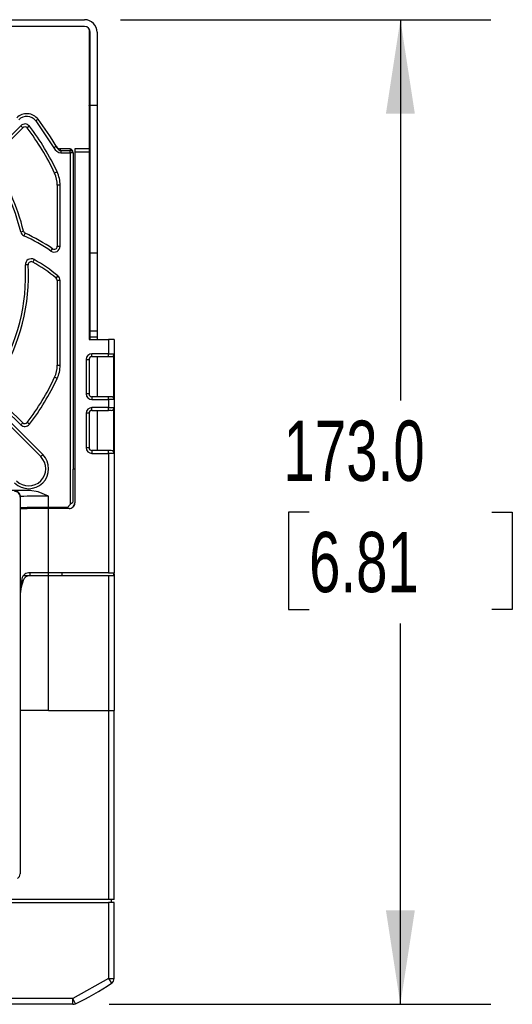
# Model space of a CAD drawing. Header units: millimetres. Extents: x 0 to 1397, y 0 to 1080.
# Tile 11 of 23: x 360 to 446, y 746 to 919. Entities that reach past the tile are written whole.
import ezdxf

# ---------------------------------------------------------------- set-up
doc = ezdxf.new("R2010")
doc.units = ezdxf.units.MM
doc.header["$LTSCALE"] = 5
doc.layers.add('DIMENSIONS', color=140, linetype='Continuous', lineweight=25)
doc.styles.add('SLDTEXTSTYLE0', font='TXT', dxfattribs={"width": 0.7})
doc.dimstyles.new('SLDDIMSTYLE1', dxfattribs={"dimtxt": 10.790039, "dimasz": 16.51, "dimexe": 0, "dimexo": 0.0625, "dimgap": 2.69751, "dimtad": 0, "dimtih": 1, "dimtoh": 1, "dimrnd": 1e-09, "dimzin": 4, "dimdsep": 46, "dimtxsty": 'SLDTEXTSTYLE0', "dimsah": 1, "dimcen": 0.09, "dimadec": 0, "dimazin": 1, "dimtfac": 1, "dimtofl": 0, "dimtmove": 0, "dimatfit": 3, "dimfxl": 0, "dimfrac": 2, "dimtolj": 1, "dimtzin": 12, "dimarcsym": 0})

# ---------------------------------------------------------------- blocks, each defined once
blk = doc.blocks.new('_D_13')
at = {"layer": 'DIMENSIONS'}
for p, q in [((377.47, 918.67), (442.46, 918.67)), ((426.59, 918.67), (426.59, 851.74)), ((410.55, 832.17), (406.93, 832.17)), ((406.93, 832.17), (406.93, 815.02)), ((442.62, 832.17), (446.24, 832.17)), ((446.24, 832.17), (446.24, 815.02)), ((406.93, 815.02), (410.55, 815.02)), ((446.24, 815.02), (442.62, 815.02)), ((426.59, 745.67), (426.59, 812.61)), ((375.45, 745.67), (442.46, 745.67))]:
    blk.add_line(p, q, dxfattribs=at)
for points in [[(426.59, 918.67), (424.05, 902.16), (429.13, 902.16)], [(426.59, 745.67), (429.13, 762.18), (424.05, 762.18)]]:
    blk.add_solid(points, dxfattribs=at)
at = {"layer": 'DIMENSIONS', "char_height": 10.583, "attachment_point": 1, "style": 'SLDTEXTSTYLE0'}
for s, insert in [('173.0', (406.07, 848.23)), ('6.81', (410.55, 828.67))]:
    blk.add_mtext(s, dxfattribs=dict(at, insert=insert))

msp = doc.modelspace()

# ---------------------------------------------------------------- linework, layer by layer
for p, q in [((356.32, 918.673), (371.12, 918.673)), ((371.12, 917.473), (356.32, 917.473)), ((371.92, 917.073), (371.92, 895.973)), ((372.12, 903.673), (372.12, 916.473)), ((373.32, 916.473), (373.32, 903.673)), ((372.12, 904.933), (371.92, 905.023)), ((372.12, 903.673), (373.32, 903.673)), ((372.12, 877.673), (372.12, 903.673)), ((373.32, 903.673), (373.32, 877.673)), ((359.927, 900.053), (355.286, 895.412)), ((355.64, 895.053), (360.283, 899.696)), ((360.283, 899.696), (359.927, 900.053)), ((361.467, 899.951), (361.066, 899.645)), ((362.57, 900.879), (365.736, 896.168)), ((362.967, 901.184), (362.967, 901.184)), ((366.338, 896.161), (366.134, 896.409)), ((366.168, 896.42), (366.166, 896.424)), ((366.35, 896.174), (366.168, 896.42)), ((366.795, 895.973), (366.992, 895.62)), ((368.605, 895.973), (366.795, 895.973)), ((366.992, 895.62), (366.992, 895.266)), ((368.612, 895.62), (366.992, 895.62)), ((366.992, 895.266), (368.612, 895.266)), ((368.605, 895.973), (368.612, 895.62)), ((368.612, 895.266), (368.612, 895.62)), ((368.612, 895.266), (368.612, 833.465)), ((369.112, 895.266), (368.612, 895.266)), ((369.111, 895.275), (369.112, 895.266)), ((369.112, 895.266), (369.112, 839.673)), ((369.412, 895.973), (369.412, 839.673)), ((369.412, 895.973), (369.42, 895.473)), ((371.92, 895.973), (369.412, 895.973)), ((369.42, 895.473), (369.42, 833.773)), ((369.42, 895.473), (371.92, 895.473)), ((371.92, 895.973), (371.92, 895.473)), ((371.92, 895.473), (371.92, 862.473)), ((366.331, 891.924), (365.873, 891.711)), ((366.846, 889.593), (366.342, 889.593)), ((366.342, 889.593), (366.342, 878.861)), ((366.846, 878.861), (366.846, 889.593)), ((359.918, 881.383), (360.409, 881.498)), ((360.704, 881.14), (360.499, 880.68)), ((366.342, 878.861), (366.846, 878.861)), ((365.237, 878.016), (365.524, 878.431)), ((373.32, 877.673), (372.12, 877.673)), ((372.12, 863.973), (372.12, 877.673)), ((373.32, 877.673), (373.32, 863.973)), ((361.249, 875.61), (360.745, 875.583)), ((362.278, 876.53), (362.028, 876.092)), ((366.151, 873.261), (366.47, 873.652)), ((366.846, 872.857), (366.342, 872.857)), ((366.342, 872.857), (366.342, 857.954)), ((366.846, 857.954), (366.846, 872.857)), ((373.32, 863.973), (372.12, 863.973)), ((372.12, 862.973), (372.12, 863.973)), ((373.32, 863.973), (373.32, 862.973)), ((371.92, 862.473), (375.32, 862.473)), ((372.12, 862.973), (373.32, 862.973)), ((372.12, 862.473), (372.12, 862.973)), ((373.32, 862.973), (373.32, 862.473)), ((375.32, 862.473), (375.32, 859.973)), ((376.32, 862.473), (375.32, 862.473)), ((376.32, 862.473), (376.32, 859.973)), ((375.32, 859.973), (372.42, 859.973)), ((372.42, 859.473), (372.42, 859.973)), ((375.32, 859.973), (376.32, 859.973)), ((375.32, 859.473), (375.32, 859.973)), ((376.32, 859.973), (376.32, 858.473)), ((371.42, 858.973), (371.42, 852.923)), ((371.42, 858.973), (371.92, 858.973)), ((371.92, 858.973), (371.92, 852.923)), ((372.42, 859.473), (373.32, 859.473)), ((373.32, 859.473), (375.32, 859.473)), ((373.32, 859.473), (373.32, 852.423)), ((375.32, 859.473), (375.82, 859.473)), ((376.193, 859.64), (376.193, 852.256)), ((376.32, 858.473), (376.193, 858.473)), ((376.32, 858.473), (376.32, 853.423)), ((366.342, 857.954), (366.846, 857.954)), ((366.331, 855.623), (365.873, 855.836)), ((371.92, 852.923), (371.42, 852.923)), ((376.32, 853.423), (376.193, 853.423)), ((376.32, 853.423), (376.32, 851.923)), ((363.798, 842.251), (354.598, 851.451)), ((372.42, 852.423), (372.42, 851.923)), ((373.32, 852.423), (372.42, 852.423)), ((372.42, 851.923), (375.32, 851.923)), ((375.32, 852.423), (373.32, 852.423)), ((375.32, 851.923), (375.32, 852.423)), ((375.82, 852.423), (375.32, 852.423)), ((375.32, 851.923), (375.32, 850.523)), ((376.32, 851.923), (375.32, 851.923)), ((376.32, 851.923), (376.32, 850.523)), ((363.445, 841.898), (354.245, 851.098)), ((357.274, 850.147), (359.927, 847.494)), ((360.283, 847.851), (357.63, 850.504)), ((371.42, 849.523), (371.42, 843.473)), ((371.92, 849.523), (371.42, 849.523)), ((371.92, 849.523), (371.92, 843.473)), ((375.32, 850.523), (372.42, 850.523)), ((372.42, 850.023), (372.42, 850.523)), ((372.42, 850.023), (373.32, 850.023)), ((373.32, 850.023), (375.32, 850.023)), ((373.32, 850.023), (373.32, 842.973)), ((375.32, 850.523), (376.32, 850.523)), ((375.32, 850.023), (375.32, 850.523)), ((375.82, 850.023), (375.32, 850.023)), ((376.193, 850.19), (376.193, 842.806)), ((376.32, 850.523), (376.32, 849.023)), ((359.927, 847.494), (360.283, 847.851)), ((361.467, 847.595), (361.066, 847.902)), ((376.32, 849.023), (376.193, 849.023)), ((376.32, 849.023), (376.32, 843.973)), ((371.92, 843.473), (371.42, 843.473)), ((372.42, 842.973), (372.42, 842.473)), ((373.32, 842.973), (372.42, 842.973)), ((375.32, 842.973), (373.32, 842.973)), ((375.32, 842.473), (375.32, 842.973)), ((375.82, 842.973), (375.32, 842.973)), ((376.32, 843.973), (376.193, 843.973)), ((376.32, 843.973), (376.32, 842.473)), ((363.445, 841.898), (363.798, 842.251)), ((372.42, 842.473), (375.32, 842.473)), ((375.32, 842.473), (375.32, 821.473)), ((376.32, 842.473), (375.32, 842.473)), ((376.32, 842.473), (376.32, 821.473)), ((369.111, 833.982), (369.111, 839.673)), ((369.412, 839.673), (369.112, 839.673)), ((369.403, 839.673), (369.403, 833.791)), ((361.517, 835.947), (347.825, 835.947)), ((360.919, 835.942), (360.113, 835.936)), ((359.771, 835.163), (359.913, 834.914)), ((359.82, 834.808), (359.82, 768.604)), ((364.82, 832.973), (364.82, 834.956)), ((364.82, 832.782), (359.82, 832.782)), ((368.12, 832.973), (364.82, 832.973)), ((364.82, 832.782), (364.82, 832.973)), ((368.42, 832.773), (364.82, 832.773)), ((364.82, 821.473), (364.82, 832.773)), ((367.12, 832.973), (367.12, 832.791)), ((368.403, 832.791), (367.12, 832.791)), ((368.612, 833.465), (368.12, 832.973)), ((368.403, 832.791), (368.42, 832.773)), ((369.42, 833.773), (369.403, 833.791)), ((360.138, 820.418), (359.82, 817.944)), ((360.101, 820.132), (360.343, 820.132)), ((361.638, 820.973), (360.396, 820.973)), ((361.548, 821.473), (361.548, 820.973)), ((364.82, 821.473), (361.562, 821.473)), ((364.82, 820.973), (361.638, 820.973)), ((375.32, 821.473), (364.82, 821.473)), ((364.82, 820.973), (364.82, 821.473)), ((364.82, 797.273), (364.82, 820.973)), ((375.32, 820.973), (364.82, 820.973)), ((367.12, 821.473), (367.12, 820.973)), ((375.32, 821.473), (376.32, 821.473)), ((375.32, 820.973), (375.32, 797.273)), ((376.32, 820.973), (375.32, 820.973)), ((376.193, 821.473), (376.193, 820.973)), ((376.32, 821.341), (376.32, 820.973)), ((376.32, 820.973), (376.32, 797.278)), ((364.82, 797.273), (359.82, 797.273)), ((364.82, 797.273), (375.32, 797.273)), ((375.32, 797.273), (375.32, 764.073)), ((376.32, 764.073), (376.32, 797.278)), ((310.82, 763.573), (375.32, 763.573)), ((375.32, 764.073), (348.53, 764.073)), ((376.32, 764.073), (375.32, 764.073)), ((375.32, 763.573), (375.32, 750.204)), ((376.32, 763.573), (375.32, 763.573)), ((375.82, 764.073), (375.82, 763.573)), ((375.82, 764.073), (375.825, 763.573)), ((376.32, 750.204), (376.32, 763.573)), ((375.32, 750.204), (369.096, 746.673)), ((375.32, 750.204), (376.32, 750.204)), ((375.32, 750.204), (375.876, 749.373)), ((369.096, 746.673), (291.82, 746.673)), ((369.096, 745.673), (291.82, 745.673)), ((369.525, 745.77), (369.096, 746.673)), ((369.096, 745.673), (369.096, 746.673))]:
    msp.add_line(p, q)
at = {"flags": 128}
for points in [[(362.967, 901.184), (362.936, 901.16), (362.85, 901.094), (362.721, 900.995), (362.57, 900.879)], [(366.168, 896.42), (366.159, 896.415), (366.134, 896.4), (366.094, 896.377), (366.04, 896.345), (365.975, 896.307), (365.901, 896.264), (365.82, 896.217), (365.736, 896.168)], [(361.672, 835.946), (361.104, 835.944), (360.919, 835.942)], [(364.82, 834.956), (362.97, 835.696), (361.517, 835.947)], [(375.32, 797.273), (375.573, 797.274), (375.887, 797.276), (376.045, 797.276), (376.183, 797.277), (376.282, 797.277), (376.32, 797.278)]]:
    msp.add_lwpolyline(points, dxfattribs=at)
for centre, radius, start, end in [((371.12, 916.473), 2.2, 0, 90), ((371.12, 916.473), 1, 0, 90), ((371.12, 902.973), 1, 0, 36.8699), ((360.985, 899.66), 2.5, 37.55945, 135.00056), ((360.985, 899.66), 2, 37.56027, 135.00193), ((360.652, 899.327), 1.026, 37.47537, 135), ((360.652, 899.327), 0.522, 37.47537, 135), ((327.32, 873.773), 42.522, 24.9513, 37.47537), ((327.32, 873.773), 43.026, 24.9513, 37.47537), ((327.32, 873.773), 44.967, 30.24037, 37.55857), ((327.32, 873.773), 44.967, 30.24668, 37.55858), ((367.179, 896.852), 1.596, 205.35387, 263.27635), ((366.911, 896.8), 0.834, 206.74852, 262.06691), ((367.393, 896.733), 1.184, 208.22953, 250.20934), ((368.678, 895.182), 0.443, 12.13042, 98.67898), ((327.32, 873.773), 33.474, 13.14073, 35.98065), ((327.32, 873.773), 33.978, 13.14073, 35.98065), ((361.32, 889.593), 5.022, 0, 24.9513), ((361.32, 889.593), 5.526, 0, 24.9513), ((360.917, 881.617), 1.026, 193.14073, 245.95077), ((360.917, 881.617), 0.522, 193.14079, 245.95077), ((348.488, 853.764), 29.474, 55.36903, 65.95077), ((348.488, 853.764), 29.978, 55.36903, 65.95077), ((365.82, 878.861), 1.026, 235.36903, 360), ((365.82, 878.861), 0.522, 235.36903, 360), ((327.32, 873.773), 33.474, 328.14073, 3.09899), ((327.32, 873.773), 33.978, 328.14073, 3.09899), ((361.77, 875.639), 1.026, 60.2984, 183.09899), ((361.77, 875.639), 0.522, 60.2984, 183.09899), ((347.153, 850.014), 30.022, 50.744, 60.2984), ((347.153, 850.014), 30.526, 50.744, 60.2984), ((365.82, 872.857), 1.026, 0, 50.744), ((365.82, 872.857), 0.522, 0, 50.74398), ((372.42, 858.973), 1, 90, 180), ((375.82, 859.973), 0.5, 318.24506, 360), ((372.42, 858.973), 0.5, 90, 180), ((375.82, 859.973), 0.5, 270, 318.24506), ((361.32, 857.954), 5.022, 335.0487, 0), ((361.32, 857.954), 5.526, 335.0487, 0), ((327.32, 873.773), 42.522, 322.52463, 335.0487), ((327.32, 873.773), 43.026, 322.52463, 335.0487), ((372.42, 852.923), 1, 180, 270), ((372.42, 852.923), 0.5, 180, 270), ((375.82, 851.923), 0.5, 41.75494, 90), ((375.82, 851.923), 0.5, 0, 41.75494), ((372.42, 849.523), 1, 90, 180), ((372.42, 849.523), 0.5, 90, 180), ((375.82, 850.523), 0.5, 270, 318.24506), ((375.82, 850.523), 0.5, 318.24506, 360), ((360.652, 848.22), 0.522, 225, 322.52463), ((360.652, 848.22), 1.026, 225, 322.52463), ((372.42, 843.473), 1, 180, 270), ((372.42, 843.473), 0.5, 180, 270), ((375.82, 842.473), 0.5, 41.75494, 90), ((375.82, 842.473), 0.5, 0, 41.75494), ((361.32, 839.773), 3.504, 225, 45), ((361.32, 839.773), 3.004, 225, 45), ((361.07, 780.319), 55.63, 89.53969, 92.31763), ((358.82, 834.904), 1, 0.00109, 90.00128), ((358.82, 834.808), 1, 0.00099, 90.00119), ((363.502, 722.111), 112.852, 89.33055, 91.86943), ((362.104, 840.249), 9.401, 313.80615, 318.19355), ((363.571, 761.262), 71.722, 89.00219, 92.99786), ((363.502, 765.037), 67.75, 88.88501, 93.11505), ((368.42, 833.773), 1, 269.99804, 0.00196), ((369.269, 817.032), 9.448, 160.84722, 180.20642), ((361.41, 820.19), 1.293, 83.22168, 169.81614), ((361.5, 819.769), 1.212, 83.45988, 162.59279), ((358.82, 768.604), 1, 303.75457, 0), ((348.094, 790.944), 50, 295.3798, 303.75457), ((375.32, 750.204), 1, 303.75457, 0), ((369.096, 746.673), 1, 270, 295.3798)]:
    msp.add_arc(centre, radius, start, end)
for centre, major_axis, ratio, start_param, end_param in [((360.985, 899.66), (1.768, 1.768), 0.9999613, 6.1533129, 7.8539787), ((368.612, 895.266), (-0.012, 0.707), 0.7070529, 4.7124428, 6.2708443)]:
    msp.add_ellipse(centre, major_axis=major_axis, ratio=ratio, start_param=start_param, end_param=end_param)
at = {"extrusion": (-3.18583e-07, 3.18585e-07, 1)}
msp.add_ellipse((368.403, 833.791), major_axis=(-0.707, 0.707, 0), ratio=0.9996955, start_param=2.3563504, end_param=3.9268422, dxfattribs=at)

# ---------------------------------------------------------------- dimensions: what is measured, and where the dimension line sits
at = {"layer": 'DIMENSIONS'}
dim = msp.add_linear_dim(base=(426.586, 745.673), p1=(371.12, 918.673), p2=(369.096, 745.673), angle=90, dimstyle='SLDDIMSTYLE1', dxfattribs=at)
dim.commit()
dim.dimension.update_dxf_attribs({"geometry": '_D_13', "text_midpoint": (426.586, 832.173), "dimtype": 160})

doc.saveas('drawing.dxf')
